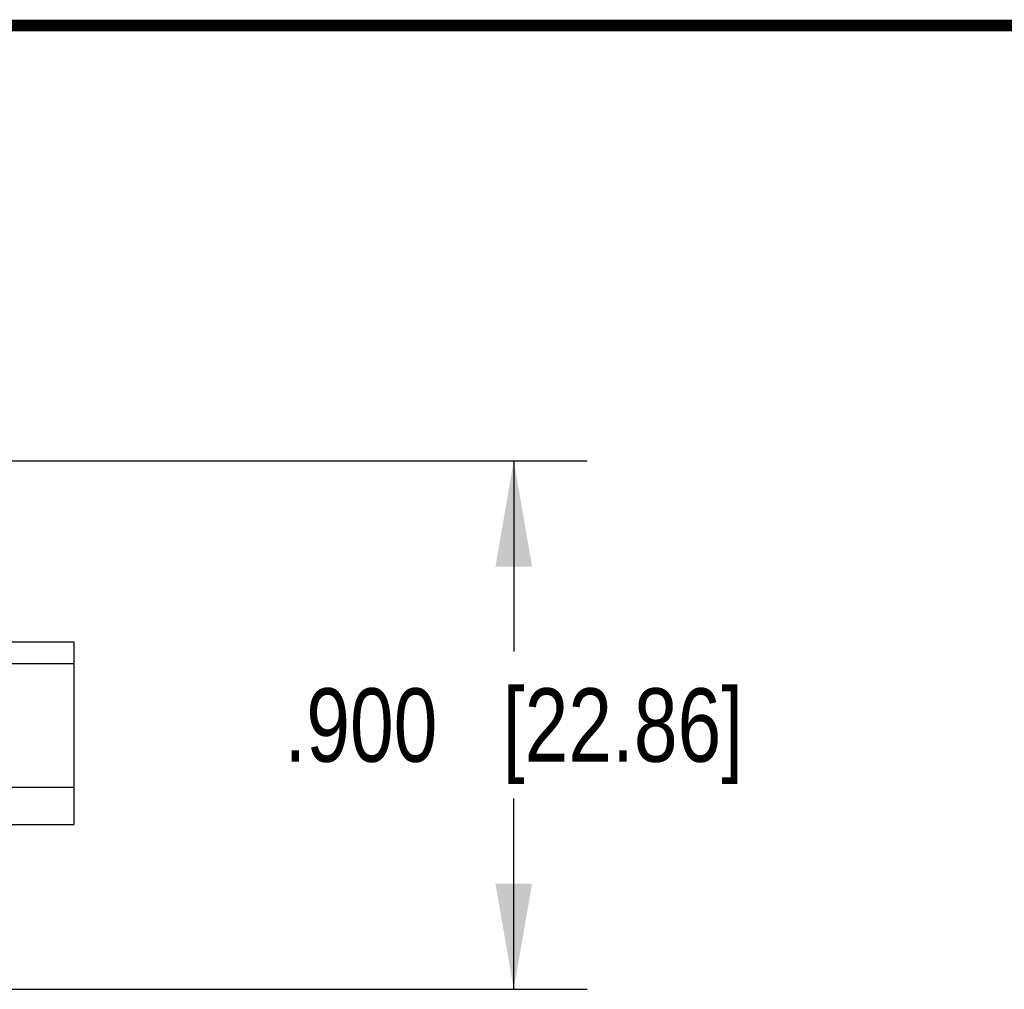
# Model space of a CAD drawing. Header units: inches. Extents: x 0.2 to 16.8, y 0.2 to 10.8.
# Tile 19 of 26: x 9.3 to 11, y 9.1 to 10.8. Entities that reach past the tile are written whole.
import ezdxf

# ---------------------------------------------------------------- set-up
doc = ezdxf.new("R2010")
doc.units = ezdxf.units.IN
doc.header["$LTSCALE"] = 0.935
doc.header["$MEASUREMENT"] = 0
doc.layers.get('0').update_dxf_attribs({"linetype": 'CONTINUOUS'})
doc.layers.add('DIMENSIONS', color=7, linetype='CONTINUOUS')
doc.styles.get("Standard").update_dxf_attribs({"font": 'txt', "width": 0.8})
doc.dimstyles.new('DIMSTYLE_1', dxfattribs={"dimtxt": 0.125, "dimasz": 0.18, "dimexe": 0.18, "dimexo": 0.0625, "dimgap": 0.09, "dimtad": 0, "dimtih": 1, "dimtoh": 1, "dimdec": 3, "dimzin": 4, "dimdsep": 46, "dimtxsty": 'STANDARD', "dimblk": '_FILLED', "dimblk1": '_FILLED', "dimblk2": '_FILLED', "dimcen": 0.09, "dimadec": 0, "dimazin": 0, "dimtp": 0.01, "dimtm": 0.01, "dimtfac": 1, "dimtdec": 3, "dimtofl": 0, "dimtmove": 0, "dimatfit": 3, "dimldrblk": '_FILLED', "dimfxl": 1, "dimtolj": 1, "dimtzin": 4, "dimarcsym": 0})

# ---------------------------------------------------------------- blocks, each defined once
blk = doc.blocks.new('_FILLED')
at = {"color": 0, "linetype": 'BYBLOCK'}
blk.add_solid([(0, 0), (-1, 0.1736), (-1, -0.1736)], dxfattribs=at)
blk = doc.blocks.new('*D0')
at = {"layer": 'DIMENSIONS', "color": 2, "linetype": 'CONTINUOUS'}
for p, q in [((9.2647, 10.0174), (10.2901, 10.0174)), ((10.1651, 10.0174), (10.1651, 9.6924)), ((10.1651, 9.1174), (10.1651, 9.4424)), ((9.2648, 9.1174), (10.2901, 9.1174))]:
    blk.add_line(p, q, dxfattribs=at)
at = {"layer": 'DIMENSIONS', "color": 2, "linetype": 'CONTINUOUS', "xscale": 0.18, "yscale": 0.18, "zscale": 0.18}
for p, rotation in [((10.1651, 10.0174), 90), ((10.1651, 9.1174), 270)]:
    blk.add_blockref('_FILLED', p, dxfattribs=dict(at, rotation=rotation))
at = {"layer": 'DIMENSIONS', "color": 2, "linetype": 'CONTINUOUS', "insert": (10.1651, 9.6299), "char_height": 0.125, "width": 1.225, "attachment_point": 2, "line_spacing_factor": 0.9}
blk.add_mtext('.900{\\Ftxt.shx;\\W1.000000;\\H0.125000; }[22.86]', dxfattribs=at)

msp = doc.modelspace()

# ---------------------------------------------------------------- linework, layer by layer
at = {"color": 7, "linetype": 'CONTINUOUS'}
for p, q in [((9.2764, 9.7089), (9.4164, 9.7089)), ((9.4164, 9.7089), (9.4164, 9.3979)), ((9.2764, 9.6724), (9.4164, 9.6724)), ((9.2764, 9.4614), (9.4164, 9.4614)), ((9.2764, 9.3979), (9.4164, 9.3979))]:
    msp.add_line(p, q, dxfattribs=at)
at = {"color": 7, "linetype": 'CONTINUOUS', "const_width": 0.02}
msp.add_lwpolyline([(16.75, 10.7586), (0.25, 10.7586)], dxfattribs=at)

# ---------------------------------------------------------------- dimensions: what is measured, and where the dimension line sits
at = {"layer": 'DIMENSIONS', "color": 2, "linetype": 'CONTINUOUS'}
dim = msp.add_linear_dim(base=(10.1651, 9.1174), p1=(9.2647, 10.0174), p2=(9.2648, 9.1174), angle=270, dimstyle='DIMSTYLE_1', dxfattribs=at)
dim.commit()
dim.dimension.update_dxf_attribs({"geometry": '*D0', "text_midpoint": (10.0401, 9.5674), "dimtype": 160})

doc.saveas('drawing.dxf')
